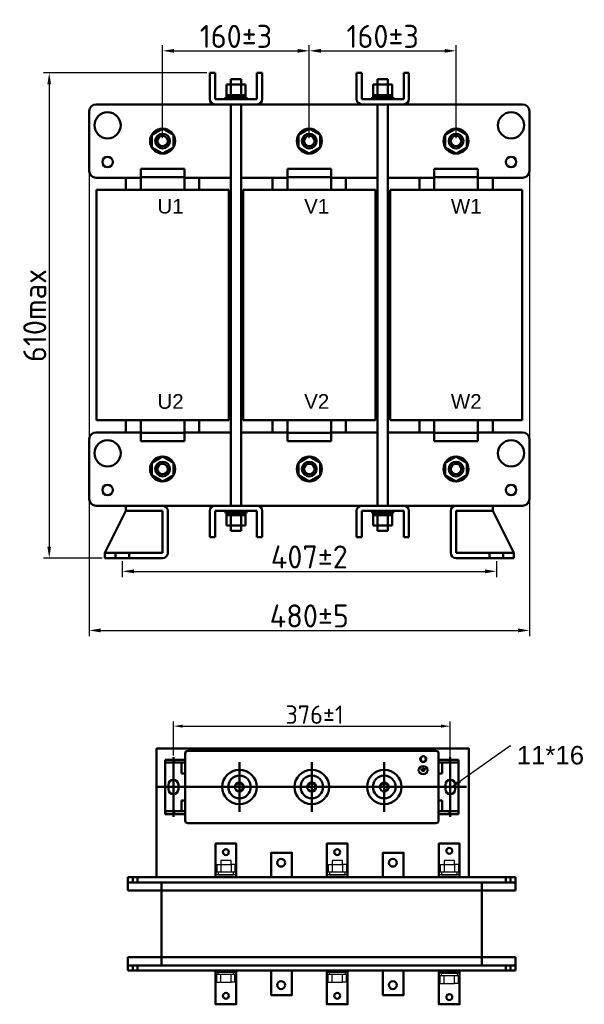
# Model space of a CAD drawing. Header units: millimetres. Extents: x -742 to 1094, y -53 to 1018.
# Tile 1 of 3: x -742 to -130, y -53 to 1015. Entities that reach past the tile are written whole.
import ezdxf
from ezdxf import colors
from ezdxf.entities.mleader import LeaderData, LeaderLine
from ezdxf.math import Vec2, Vec3

# ---------------------------------------------------------------- set-up
doc = ezdxf.new("R2010")
doc.units = ezdxf.units.MM
doc.layers.get('0').update_dxf_attribs({"lineweight": 50})
doc.styles.add('GOST-2.304_Type-B', font='GOST Common.ttf')
doc.styles.get("Standard").update_dxf_attribs({"font": 'arial.ttf'})
doc.dimstyles.new('ISO-25', dxfattribs={"dimtxt": 5, "dimasz": 2.5, "dimexe": 1.25, "dimexo": 0.625, "dimtad": 1, "dimtoh": 1, "dimdec": 0, "dimtxsty": 'GOST-2.304_Type-B', "dimcen": 2.5, "dimadec": 0, "dimazin": 0, "dimtfac": 1, "dimtdec": 0, "dimtmove": 0, "dimatfit": 3, "dimfxl": 1, "dimarcsym": 0})

# ---------------------------------------------------------------- blocks, each defined once
blk = doc.blocks.new('*D8')
at = {"color": 0, "lineweight": -2, "transparency": 16777216}
for p, q in [((-575.6, 216.8), (-575.6, 253.7)), ((-565.6, 248.7), (-285.1, 248.7)), ((-275.1, 210.6), (-275.1, 253.7))]:
    blk.add_line(p, q, dxfattribs=at)
at = {"color": 0, "transparency": 16777216}
for points in [[(-565.6, 250.4), (-565.6, 247.1), (-575.6, 248.7)], [(-285.1, 250.4), (-285.1, 247.1), (-275.1, 248.7)]]:
    blk.add_solid(points, dxfattribs=at)
at = {"layer": 'Defpoints', "color": 0, "transparency": 16777216}
for p in [(-275.1, 248.7), (-575.6, 214.3), (-275.1, 208.1)]:
    blk.add_point(p, dxfattribs=at)
at = {"color": 0, "transparency": 16777216, "insert": (-422.4, 261.2), "char_height": 20, "attachment_point": 5, "style": 'GOST-2.304_Type-B'}
blk.add_mtext('376±1', dxfattribs=at)
blk = doc.blocks.new('*D59')
at = {"color": 0, "lineweight": -2, "transparency": 16777216}
for p, q in [((-539.2, 957.5), (-716.6, 957.5)), ((-710.3, 945), (-710.3, 443.6)), ((-652.9, 431.1), (-716.6, 431.1))]:
    blk.add_line(p, q, dxfattribs=at)
at = {"color": 0, "transparency": 16777216}
for points in [[(-712.4, 945), (-708.3, 945), (-710.3, 957.5)], [(-712.4, 443.6), (-708.3, 443.6), (-710.3, 431.1)]]:
    blk.add_solid(points, dxfattribs=at)
at = {"layer": 'Defpoints', "color": 0, "transparency": 16777216}
for p in [(-536.1, 957.5), (-710.3, 431.1), (-649.8, 431.1)]:
    blk.add_point(p, dxfattribs=at)
at = {"color": 0, "transparency": 16777216, "insert": (-726, 694.3), "char_height": 25, "attachment_point": 5, "rotation": 90, "style": 'GOST-2.304_Type-B'}
blk.add_mtext('610max', dxfattribs=at)
blk = doc.blocks.new('*D62')
at = {"color": 0, "lineweight": -2, "transparency": 16777216}
for p, q in [((-587.3, 886.7), (-587.3, 987.8)), ((-428.1, 886.7), (-428.1, 987.8)), ((-574.8, 981.5), (-440.6, 981.5))]:
    blk.add_line(p, q, dxfattribs=at)
at = {"color": 0, "transparency": 16777216}
for points in [[(-574.8, 983.6), (-574.8, 979.5), (-587.3, 981.5)], [(-440.6, 983.6), (-440.6, 979.5), (-428.1, 981.5)]]:
    blk.add_solid(points, dxfattribs=at)
at = {"layer": 'Defpoints', "color": 0, "transparency": 16777216}
for p in [(-428.1, 981.5), (-587.3, 883.6), (-428.1, 883.6)]:
    blk.add_point(p, dxfattribs=at)
at = {"color": 0, "transparency": 16777216, "insert": (-507.7, 997.2), "char_height": 25, "attachment_point": 5, "style": 'GOST-2.304_Type-B'}
blk.add_mtext('160%%P3', dxfattribs=at)
blk = doc.blocks.new('*D61')
at = {"color": 0, "lineweight": -2, "transparency": 16777216}
for p, q in [((-428.1, 886.7), (-428.1, 987.8)), ((-268.9, 886.7), (-268.9, 987.8)), ((-415.6, 981.5), (-281.4, 981.5))]:
    blk.add_line(p, q, dxfattribs=at)
at = {"color": 0, "transparency": 16777216}
for points in [[(-415.6, 983.6), (-415.6, 979.5), (-428.1, 981.5)], [(-281.4, 983.6), (-281.4, 979.5), (-268.9, 981.5)]]:
    blk.add_solid(points, dxfattribs=at)
at = {"layer": 'Defpoints', "color": 0, "transparency": 16777216}
for p in [(-268.9, 981.5), (-428.1, 883.6), (-268.9, 883.6)]:
    blk.add_point(p, dxfattribs=at)
at = {"color": 0, "transparency": 16777216, "insert": (-348.5, 997.2), "char_height": 25, "attachment_point": 5, "style": 'GOST-2.304_Type-B'}
blk.add_mtext('160%%P3', dxfattribs=at)
blk = doc.blocks.new('*D63')
at = {"color": 0, "lineweight": -2, "transparency": 16777216}
for p, q in [((-631, 427.9), (-631, 410.5)), ((-225.1, 427.9), (-225.1, 410.5)), ((-618.5, 416.7), (-237.6, 416.7))]:
    blk.add_line(p, q, dxfattribs=at)
at = {"color": 0, "transparency": 16777216}
for points in [[(-618.5, 418.8), (-618.5, 414.6), (-631, 416.7)], [(-237.6, 418.8), (-237.6, 414.6), (-225.1, 416.7)]]:
    blk.add_solid(points, dxfattribs=at)
at = {"layer": 'Defpoints', "color": 0, "transparency": 16777216}
for p in [(-631, 431.1), (-225.1, 431.1), (-225.1, 416.7)]:
    blk.add_point(p, dxfattribs=at)
at = {"color": 0, "transparency": 16777216, "insert": (-428.1, 432.3), "char_height": 25, "attachment_point": 5, "style": 'GOST-2.304_Type-B'}
blk.add_mtext('407%%P2', dxfattribs=at)
blk = doc.blocks.new('*D60')
at = {"color": 0, "lineweight": -2, "transparency": 16777216}
for p, q in [((-666.9, 913), (-666.9, 346.4)), ((-189.3, 913), (-189.3, 346.4)), ((-654.4, 352.6), (-201.8, 352.6))]:
    blk.add_line(p, q, dxfattribs=at)
at = {"color": 0, "transparency": 16777216}
for points in [[(-654.4, 354.7), (-654.4, 350.5), (-666.9, 352.6)], [(-201.8, 354.7), (-201.8, 350.5), (-189.3, 352.6)]]:
    blk.add_solid(points, dxfattribs=at)
at = {"layer": 'Defpoints', "color": 0, "transparency": 16777216}
for p in [(-666.9, 916.1), (-189.3, 916.1), (-189.3, 352.6)]:
    blk.add_point(p, dxfattribs=at)
at = {"color": 0, "transparency": 16777216, "insert": (-428.1, 368.3), "char_height": 25, "attachment_point": 5, "style": 'GOST-2.304_Type-B'}
blk.add_mtext('480%%P5', dxfattribs=at)

msp = doc.modelspace()

# ---------------------------------------------------------------- hatches: boundary and pattern name
h = msp.add_hatch(color=256)
h.set_gradient(color1=(250, 250, 255), one_color=1, tint=1)
edge = h.paths.add_edge_path()
edge.add_line((-304.8, 198.8), (-303.8, 198.8))
edge.add_arc((-303.8, 199.2), 0.33, -90, 0)
edge.add_arc((-303.8, 199.2), 0.33, 0, 90)
edge.add_line((-303.8, 199.5), (-304.8, 199.5))
edge.add_line((-304.8, 199.5), (-305.8, 199.5))
edge.add_arc((-305.8, 199.2), 0.33, 90, 180)
edge.add_arc((-305.8, 199.2), 0.33, 180, 270)
edge.add_line((-305.8, 198.8), (-304.8, 198.8))
edge = h.paths.add_edge_path()
edge.add_line((-305.1, 203.9), (-305.1, 202.5))
edge.add_line((-305.1, 202.5), (-307.3, 202.5))
edge.add_arc((-307.3, 202.2), 0.33, 90, 180)
edge.add_line((-307.6, 202.2), (-307.6, 202.2))
edge.add_arc((-307.3, 202.2), 0.33, -180, -90)
edge.add_line((-307.3, 201.8), (-304.8, 201.8))
edge.add_line((-304.8, 201.8), (-302.4, 201.8))
edge.add_arc((-302.4, 202.2), 0.33, -90, 0)
edge.add_line((-302, 202.2), (-302, 202.2))
edge.add_arc((-302.4, 202.2), 0.33, 0, 90)
edge.add_line((-302.4, 202.5), (-304.5, 202.5))
edge.add_line((-304.5, 202.5), (-304.5, 203.9))
edge.add_arc((-304.8, 203.9), 0.33, 0, 90)
edge.add_arc((-304.8, 203.9), 0.33, 90, 180)
edge = h.paths.add_edge_path()
edge.add_arc((-306.5, 200.7), 0.33, 90, 180)
edge.add_arc((-306.5, 200.7), 0.33, -180, -90)
edge.add_line((-306.5, 200.3), (-304.8, 200.3))
edge.add_line((-304.8, 200.3), (-303.1, 200.3))
edge.add_arc((-303.1, 200.7), 0.33, -90, 0)
edge.add_arc((-303.1, 200.7), 0.33, 0, 90)
edge.add_line((-303.1, 201), (-304.8, 201))
edge.add_line((-304.8, 201), (-306.5, 201))

# ---------------------------------------------------------------- linework, layer by layer
for p, q in [((-536.1, 929.1), (-536.1, 957.5)), ((-536.1, 957.5), (-530.4, 957.5)), ((-530.4, 957.5), (-530.4, 929.1)), ((-484.9, 929.1), (-484.9, 957.5)), ((-484.9, 957.5), (-479.2, 957.5)), ((-479.2, 957.5), (-479.2, 929.1)), ((-376.9, 929.1), (-376.9, 957.5)), ((-376.9, 957.5), (-371.2, 957.5)), ((-371.2, 957.5), (-371.2, 929.1)), ((-325.7, 929.1), (-325.7, 957.5)), ((-325.7, 957.5), (-320, 957.5)), ((-320, 957.5), (-320, 929.1)), ((-517.9, 933.6), (-517.9, 945)), ((-517.9, 945), (-497.4, 945)), ((-513.4, 945), (-513.4, 950.7)), ((-513.4, 950.7), (-502, 950.7)), ((-513.4, 933.6), (-513.4, 945)), ((-502, 950.7), (-502, 945)), ((-502, 945), (-502, 933.6)), ((-497.4, 945), (-497.4, 933.6)), ((-358.7, 933.6), (-358.7, 945)), ((-358.7, 945), (-338.2, 945)), ((-354.2, 945), (-354.2, 950.7)), ((-354.2, 950.7), (-342.8, 950.7)), ((-354.2, 933.6), (-354.2, 945)), ((-342.8, 950.7), (-342.8, 945)), ((-342.8, 945), (-342.8, 933.6)), ((-338.2, 945), (-338.2, 933.6)), ((-496.3, 931.4), (-519, 931.4)), ((-519, 931.4), (-519, 929.1)), ((-497.4, 933.6), (-517.9, 933.6)), ((-517.9, 933.6), (-517.9, 931.4)), ((-517.9, 931.4), (-497.4, 931.4)), ((-507.7, 931.4), (-506, 933.6)), ((-497.4, 931.4), (-497.4, 933.6)), ((-496.3, 929.1), (-496.3, 931.4)), ((-337.1, 931.4), (-359.8, 931.4)), ((-359.8, 931.4), (-359.8, 929.1)), ((-338.2, 933.6), (-358.7, 933.6)), ((-358.7, 933.6), (-358.7, 931.4)), ((-358.7, 931.4), (-338.2, 931.4)), ((-348.5, 931.4), (-346.8, 933.6)), ((-338.2, 931.4), (-338.2, 933.6)), ((-337.1, 929.1), (-337.1, 931.4)), ((-627.1, 923.4), (-659.5, 923.4)), ((-627.1, 923.4), (-196.6, 923.4)), ((-530.4, 929.1), (-484.9, 929.1)), ((-484.9, 923.4), (-530.4, 923.4)), ((-513.4, 923.4), (-513.4, 487.9)), ((-502, 487.9), (-502, 923.4)), ((-371.2, 929.1), (-325.7, 929.1)), ((-325.7, 923.4), (-371.2, 923.4)), ((-354.2, 923.4), (-354.2, 487.9)), ((-342.8, 487.9), (-342.8, 923.4)), ((-666.9, 916.1), (-666.9, 851.1)), ((-189.3, 916.1), (-189.3, 851.1)), ((-610.8, 830.7), (-610.8, 853.5)), ((-610.8, 853.5), (-563.7, 853.5)), ((-610.8, 844.4), (-563.7, 844.4)), ((-563.7, 853.5), (-563.7, 830.7)), ((-451.7, 830.7), (-451.7, 853.5)), ((-451.7, 853.5), (-404.5, 853.5)), ((-451.7, 844.4), (-404.5, 844.4)), ((-404.5, 853.5), (-404.5, 830.7)), ((-245.3, 853.5), (-292.5, 853.5)), ((-292.5, 853.5), (-292.5, 830.7)), ((-245.3, 844.4), (-292.5, 844.4)), ((-245.3, 830.7), (-245.3, 853.5)), ((-659.5, 843.8), (-627.1, 843.8)), ((-610.8, 843.8), (-627.1, 843.8)), ((-627.1, 843.8), (-627.1, 830.7)), ((-513.4, 843.8), (-563.7, 843.8)), ((-547.5, 830.7), (-547.5, 843.8)), ((-451.7, 843.8), (-502, 843.8)), ((-467.9, 843.8), (-467.9, 830.7)), ((-354.2, 843.8), (-404.5, 843.8)), ((-388.3, 830.7), (-388.3, 843.8)), ((-292.5, 843.8), (-342.8, 843.8)), ((-308.7, 830.7), (-308.7, 843.8)), ((-196.6, 843.8), (-245.3, 843.8)), ((-229.1, 843.8), (-229.1, 830.7)), ((-658.9, 830.7), (-515.6, 830.7)), ((-658.9, 580.6), (-658.9, 830.7)), ((-610.8, 830.7), (-563.7, 830.7)), ((-515.6, 830.7), (-515.6, 580.6)), ((-499.7, 830.7), (-356.4, 830.7)), ((-499.7, 580.6), (-499.7, 830.7)), ((-451.7, 830.7), (-404.5, 830.7)), ((-356.4, 830.7), (-356.4, 580.6)), ((-197.2, 830.7), (-340.5, 830.7)), ((-340.5, 830.7), (-340.5, 580.6)), ((-245.3, 830.7), (-292.5, 830.7)), ((-197.2, 580.6), (-197.2, 830.7)), ((-515.6, 580.6), (-658.9, 580.6)), ((-627.1, 580.6), (-627.1, 567.5)), ((-610.8, 580.6), (-610.8, 557.8)), ((-563.7, 557.8), (-563.7, 580.6)), ((-547.5, 567.5), (-547.5, 580.6)), ((-356.4, 580.6), (-499.7, 580.6)), ((-467.9, 580.6), (-467.9, 567.5)), ((-451.7, 580.6), (-451.7, 557.8)), ((-404.5, 557.8), (-404.5, 580.6)), ((-388.3, 567.5), (-388.3, 580.6)), ((-340.5, 580.6), (-197.2, 580.6)), ((-308.7, 567.5), (-308.7, 580.6)), ((-292.5, 557.8), (-292.5, 580.6)), ((-245.3, 580.6), (-245.3, 557.8)), ((-229.1, 580.6), (-229.1, 567.5)), ((-627.1, 567.5), (-659.5, 567.5)), ((-627.1, 567.5), (-610.8, 567.5)), ((-627.1, 567.5), (-610.8, 567.5)), ((-610.8, 566.9), (-563.7, 566.9)), ((-563.7, 567.5), (-547.5, 567.5)), ((-563.7, 567.5), (-513.4, 567.5)), ((-502, 567.5), (-451.7, 567.5)), ((-467.9, 567.5), (-451.7, 567.5)), ((-451.7, 566.9), (-404.5, 566.9)), ((-404.5, 567.5), (-388.3, 567.5)), ((-404.5, 567.5), (-354.2, 567.5)), ((-342.8, 567.5), (-292.5, 567.5)), ((-292.5, 567.5), (-308.7, 567.5)), ((-245.3, 566.9), (-292.5, 566.9)), ((-229.1, 567.5), (-245.3, 567.5)), ((-245.3, 567.5), (-196.6, 567.5)), ((-666.9, 560.2), (-666.9, 495.2)), ((-610.8, 557.8), (-563.7, 557.8)), ((-451.7, 557.8), (-404.5, 557.8)), ((-245.3, 557.8), (-292.5, 557.8)), ((-189.3, 560.2), (-189.3, 495.2)), ((-659.5, 487.9), (-627.1, 487.9)), ((-627.1, 482.2), (-649.8, 436.7)), ((-196.6, 487.9), (-627.1, 487.9)), ((-627.1, 482.2), (-627.1, 487.9)), ((-587.3, 487.9), (-627.1, 487.9)), ((-587.3, 482.2), (-627.1, 482.2)), ((-587.3, 436.7), (-587.3, 482.2)), ((-581.6, 482.2), (-581.6, 436.7)), ((-536.1, 482.2), (-536.1, 453.8)), ((-484.9, 487.9), (-530.4, 487.9)), ((-530.4, 453.8), (-530.4, 482.2)), ((-530.4, 482.2), (-484.9, 482.2)), ((-519, 480), (-519, 482.2)), ((-496.3, 482.2), (-496.3, 480)), ((-484.9, 482.2), (-484.9, 453.8)), ((-479.2, 453.8), (-479.2, 482.2)), ((-376.9, 482.2), (-376.9, 453.8)), ((-325.7, 487.9), (-371.2, 487.9)), ((-371.2, 453.8), (-371.2, 482.2)), ((-371.2, 482.2), (-325.7, 482.2)), ((-359.8, 480), (-359.8, 482.2)), ((-337.1, 482.2), (-337.1, 480)), ((-325.7, 482.2), (-325.7, 453.8)), ((-320, 453.8), (-320, 482.2)), ((-274.6, 482.2), (-274.6, 436.7)), ((-268.9, 487.9), (-229.1, 487.9)), ((-268.9, 436.7), (-268.9, 482.2)), ((-268.9, 482.2), (-229.1, 482.2)), ((-229.1, 482.2), (-229.1, 487.9)), ((-229.1, 482.2), (-206.3, 436.7)), ((-496.3, 480), (-519, 480)), ((-517.9, 477.7), (-517.9, 480)), ((-517.9, 480), (-497.4, 480)), ((-517.9, 477.7), (-517.9, 466.3)), ((-497.4, 477.7), (-517.9, 477.7)), ((-513.4, 477.7), (-513.4, 466.3)), ((-507.7, 480), (-506, 477.7)), ((-502, 466.3), (-502, 477.7)), ((-497.4, 480), (-497.4, 477.7)), ((-497.4, 466.3), (-497.4, 477.7)), ((-337.1, 480), (-359.8, 480)), ((-358.7, 477.7), (-358.7, 480)), ((-358.7, 480), (-338.2, 480)), ((-358.7, 477.7), (-358.7, 466.3)), ((-338.2, 477.7), (-358.7, 477.7)), ((-354.2, 477.7), (-354.2, 466.3)), ((-348.5, 480), (-346.8, 477.7)), ((-342.8, 466.3), (-342.8, 477.7)), ((-338.2, 480), (-338.2, 477.7)), ((-338.2, 466.3), (-338.2, 477.7)), ((-517.9, 466.3), (-497.4, 466.3)), ((-513.4, 466.3), (-513.4, 460.6)), ((-513.4, 460.6), (-502, 460.6)), ((-502, 460.6), (-502, 466.3)), ((-358.7, 466.3), (-338.2, 466.3)), ((-354.2, 466.3), (-354.2, 460.6)), ((-354.2, 460.6), (-342.8, 460.6)), ((-342.8, 460.6), (-342.8, 466.3)), ((-536.1, 453.8), (-530.4, 453.8)), ((-484.9, 453.8), (-479.2, 453.8)), ((-376.9, 453.8), (-371.2, 453.8)), ((-325.7, 453.8), (-320, 453.8)), ((-649.8, 431.1), (-649.8, 436.7)), ((-649.8, 436.7), (-587.3, 436.7)), ((-587.3, 431.1), (-649.8, 431.1)), ((-638.4, 431.1), (-638.4, 436.7)), ((-638.4, 431.1), (-623.6, 431.1)), ((-623.6, 431.1), (-623.6, 436.7)), ((-206.3, 436.7), (-268.9, 436.7)), ((-268.9, 431.1), (-206.3, 431.1)), ((-232.5, 431.1), (-232.5, 436.7)), ((-232.5, 431.1), (-217.7, 431.1)), ((-217.7, 431.1), (-217.7, 436.7)), ((-206.3, 431.1), (-206.3, 436.7)), ((-562.9, 219), (-562.9, 146.4)), ((-559.9, 222), (-290.8, 222)), ((-287.9, 219), (-287.9, 146.4)), ((-503.9, 209.8), (-503.9, 155.6)), ((-425.4, 209.8), (-425.4, 155.6)), ((-346.8, 209.8), (-346.8, 155.6)), ((-586.9, 182.7), (-592.5, 182.7)), ((-559.9, 182.7), (-290.8, 182.7)), ((-364, 182.7), (-310, 182.7)), ((-263.3, 182.7), (-257.5, 182.7)), ((-559.9, 143.4), (-290.8, 143.4)), ((-446.6, 84.7), (-625.2, 84.7)), ((-625.2, 70.3), (-625.2, 84.7)), ((-619.7, 79.1), (-619.7, 84.7)), ((-614.6, 84.7), (-614.6, 79.1)), ((-588.6, 84.7), (-240.9, 84.7)), ((-588.6, 70.3), (-588.6, 79.1)), ((-507.4, 84.7), (-409, 84.7)), ((-386.6, 84.7), (-287.4, 84.7)), ((-382.9, 84.7), (-204.3, 84.7)), ((-240.9, 70.3), (-240.9, 79.1)), ((-214.9, 84.7), (-214.9, 79.1)), ((-209.8, 79.1), (-209.8, 84.7)), ((-204.3, 79.1), (-204.3, 84.7)), ((-204.3, 79.1), (-204.3, 70.3)), ((-625.2, 70.3), (-204.3, 70.3)), ((-588.6, 70.3), (-588.6, -2.1)), ((-240.9, 70.3), (-240.9, -2.1)), ((-625.2, -2.1), (-204.3, -2.1)), ((-625.2, -2.1), (-625.2, -16.5)), ((-588.6, -2.1), (-588.6, -10.9)), ((-240.9, -2.1), (-240.9, -10.9)), ((-204.3, -10.9), (-204.3, -2.1)), ((-446.6, -16.5), (-625.2, -16.5)), ((-619.7, -10.9), (-619.7, -16.5)), ((-614.6, -16.5), (-614.6, -10.9)), ((-588.6, -16.5), (-240.9, -16.5)), ((-382.9, -16.5), (-204.3, -16.5)), ((-214.9, -16.5), (-214.9, -10.9)), ((-209.8, -10.9), (-209.8, -16.5)), ((-204.3, -10.9), (-204.3, -16.5))]:
    msp.add_line(p, q)
at = {"color": 0}
for p, q in [((-575.6, 182.2), (-575.6, 215.1)), ((-275.1, 182.2), (-275.1, 215.1)), ((-562.9, 212.2), (-584.5, 212.2)), ((-584.5, 212.2), (-584.5, 153.3)), ((-562.9, 209.4), (-584.5, 209.4)), ((-562.9, 212.2), (-575.1, 212.2)), ((-574.6, 209.4), (-574.6, 212.2)), ((-562.9, 209.4), (-574.6, 209.4)), ((-562.9, 209.4), (-566.8, 209.4)), ((-566.8, 209.4), (-566.8, 197.4)), ((-562.9, 209.4), (-562.9, 212.2)), ((-287.9, 212.2), (-266.3, 212.2)), ((-287.9, 212.2), (-275.6, 212.2)), ((-287.9, 209.4), (-287.9, 212.2)), ((-287.9, 209.4), (-266.3, 209.4)), ((-287.9, 209.4), (-276.1, 209.4)), ((-287.9, 209.4), (-284, 209.4)), ((-284, 209.4), (-284, 197.4)), ((-276.1, 209.4), (-276.1, 212.2)), ((-266.3, 212.2), (-266.3, 153.3)), ((-562.9, 197.4), (-566.8, 197.4)), ((-562.9, 168), (-562.9, 197.4)), ((-287.9, 168), (-287.9, 197.4)), ((-287.9, 197.4), (-284, 197.4)), ((-559.9, 182.7), (-587.4, 182.7)), ((-581, 180.3), (-581, 185.2)), ((-575.6, 185.2), (-575.6, 150.3)), ((-570.2, 185.2), (-570.2, 180.3)), ((-562.9, 182.7), (-562.9, 168)), ((-290.8, 182.7), (-263.3, 182.7)), ((-287.9, 182.7), (-287.9, 168)), ((-280.5, 185.2), (-280.5, 180.3)), ((-275.1, 185.2), (-275.1, 150.3)), ((-269.7, 180.3), (-269.7, 185.2)), ((-566.8, 168), (-566.8, 156.3)), ((-562.9, 168), (-566.8, 168)), ((-287.9, 168), (-284, 168)), ((-284, 168), (-284, 156.3)), ((-562.9, 153.3), (-584.5, 153.3)), ((-562.9, 156.3), (-584.1, 156.3)), ((-562.9, 156.3), (-574.6, 156.3)), ((-574.6, 156.3), (-574.6, 153.3)), ((-562.9, 153.3), (-562.9, 156.3)), ((-287.9, 156.3), (-266.7, 156.3)), ((-287.9, 156.3), (-276.1, 156.3)), ((-287.9, 153.3), (-287.9, 156.3)), ((-287.9, 153.3), (-266.3, 153.3)), ((-276.1, 156.3), (-276.1, 153.3))]:
    msp.add_line(p, q, dxfattribs=at)
at = {"lineweight": 25}
for p, q in [((-305.1, 203.9), (-305.1, 202.5)), ((-304.5, 203.9), (-304.5, 202.5)), ((-307.3, 202.5), (-305.1, 202.5)), ((-307.3, 201.8), (-304.8, 201.8)), ((-304.8, 201), (-306.5, 201)), ((-304.8, 200.3), (-306.5, 200.3)), ((-305.5, 202.2), (-305.5, 202.2)), ((-302.4, 201.8), (-304.8, 201.8)), ((-304.8, 201), (-303.1, 201)), ((-304.8, 200.7), (-304.8, 200.7)), ((-304.8, 200.3), (-303.1, 200.3)), ((-302.4, 202.5), (-304.5, 202.5)), ((-302.8, 200.7), (-302.8, 200.7)), ((-302, 202.2), (-302, 202.2))]:
    msp.add_line(p, q, dxfattribs=at)
at = {"lineweight": -3}
for p, q in [((-528.4, 98.7), (-524.2, 98.7)), ((-528.4, 98.7), (-528.4, 98.7)), ((-528.4, 98.7), (-528.4, 90.3)), ((-513, 102.9), (-524.2, 102.9)), ((-524.2, 102.9), (-524.2, 98.7)), ((-524.2, 98.7), (-524.2, 90.3)), ((-524.2, 98.7), (-513, 98.7)), ((-513, 98.7), (-513, 102.9)), ((-508.8, 98.7), (-513, 98.7)), ((-513, 98.7), (-513, 90.3)), ((-508.8, 98.7), (-508.8, 90.3)), ((-407.5, 98.7), (-403.3, 98.7)), ((-407.5, 98.7), (-407.5, 98.7)), ((-407.5, 98.7), (-407.5, 90.3)), ((-392.1, 102.9), (-403.3, 102.9)), ((-403.3, 102.9), (-403.3, 98.7)), ((-403.3, 98.7), (-403.3, 90.3)), ((-403.3, 98.7), (-392.1, 98.7)), ((-392.1, 98.7), (-392.1, 102.9)), ((-387.9, 98.7), (-392.1, 98.7)), ((-392.1, 98.7), (-392.1, 90.3)), ((-387.9, 98.7), (-387.9, 90.3)), ((-286, 98.7), (-281.8, 98.7)), ((-286, 98.7), (-286, 98.7)), ((-286, 98.7), (-286, 90.3)), ((-270.6, 102.9), (-281.8, 102.9)), ((-281.8, 102.9), (-281.8, 98.7)), ((-281.8, 98.7), (-281.8, 90.3)), ((-281.8, 98.7), (-270.6, 98.7)), ((-270.6, 98.7), (-270.6, 102.9)), ((-266.4, 98.7), (-270.6, 98.7)), ((-270.6, 98.7), (-270.6, 90.3)), ((-266.4, 98.7), (-266.4, 90.3)), ((-529.8, 86.1), (-529.8, 87.5)), ((-507.4, 87.5), (-529.8, 87.5)), ((-508.8, 90.3), (-528.4, 90.3)), ((-507.4, 87.5), (-507.4, 86.1)), ((-408.9, 86.1), (-408.9, 87.5)), ((-386.5, 87.5), (-408.9, 87.5)), ((-387.9, 90.3), (-407.5, 90.3)), ((-386.5, 87.5), (-386.5, 86.1)), ((-287.4, 86.1), (-287.4, 87.5)), ((-265, 87.5), (-287.4, 87.5)), ((-266.4, 90.3), (-286, 90.3)), ((-265, 87.5), (-265, 86.1)), ((-507.4, -16.5), (-529.8, -16.5)), ((-529.8, -16.5), (-529.8, -17.9)), ((-507.4, -17.9), (-529.8, -17.9)), ((-528.4, -29.1), (-528.4, -20.7)), ((-508.8, -20.7), (-528.4, -20.7)), ((-524.2, -29.1), (-524.2, -20.7)), ((-513, -29.1), (-513, -20.7)), ((-508.8, -29.1), (-508.8, -20.7)), ((-507.4, -17.9), (-507.4, -16.5)), ((-386.5, -16.5), (-408.9, -16.5)), ((-408.9, -16.5), (-408.9, -17.9)), ((-386.5, -17.9), (-408.9, -17.9)), ((-407.5, -29.1), (-407.5, -20.7)), ((-387.9, -20.7), (-407.5, -20.7)), ((-403.3, -29.1), (-403.3, -20.7)), ((-392.1, -29.1), (-392.1, -20.7)), ((-387.9, -29.1), (-387.9, -20.7)), ((-386.5, -17.9), (-386.5, -16.5)), ((-265, -16.5), (-287.4, -16.5)), ((-287.4, -16.5), (-287.4, -17.9)), ((-265, -17.9), (-287.4, -17.9)), ((-287.4, -17.9), (-287.4, -19.3)), ((-265, -19.3), (-287.4, -19.3)), ((-265, -17.9), (-265, -16.5)), ((-265, -19.3), (-265, -17.9)), ((-528.4, -29.1), (-524.2, -29.1)), ((-528.4, -29.1), (-528.4, -29.1)), ((-524.2, -29.1), (-513, -29.1)), ((-508.8, -29.1), (-513, -29.1)), ((-407.5, -29.1), (-403.3, -29.1)), ((-407.5, -29.1), (-407.5, -29.1)), ((-403.3, -29.1), (-392.1, -29.1)), ((-387.9, -29.1), (-392.1, -29.1)), ((-286, -30.5), (-286, -22.1)), ((-266.4, -22.1), (-286, -22.1)), ((-286, -30.5), (-281.8, -30.5)), ((-286, -30.5), (-286, -30.5)), ((-281.8, -30.5), (-281.8, -22.1)), ((-281.8, -30.5), (-270.6, -30.5)), ((-270.6, -30.5), (-270.6, -22.1)), ((-266.4, -30.5), (-270.6, -30.5)), ((-266.4, -30.5), (-266.4, -22.1))]:
    msp.add_line(p, q, dxfattribs=at)
for points in [[(-587.3, 870), (-575.4, 876.8), (-575.4, 890.4), (-587.3, 897.3), (-599.1, 890.4), (-599.1, 876.8)], [(-428.1, 870), (-416.3, 876.8), (-416.3, 890.4), (-428.1, 897.3), (-439.9, 890.4), (-439.9, 876.8)], [(-268.9, 870), (-257.1, 876.8), (-257.1, 890.4), (-268.9, 897.3), (-280.7, 890.4), (-280.7, 876.8)], [(-587.3, 514.1), (-575.4, 520.9), (-575.4, 534.5), (-587.3, 541.4), (-599.1, 534.5), (-599.1, 520.9)], [(-428.1, 514.1), (-416.3, 520.9), (-416.3, 534.5), (-428.1, 541.4), (-439.9, 534.5), (-439.9, 520.9)], [(-268.9, 514.1), (-257.1, 520.9), (-257.1, 534.5), (-268.9, 541.4), (-280.7, 534.5), (-280.7, 520.9)], [(-529.8, 84.7), (-507.4, 84.7), (-507.4, 121.3), (-529.8, 121.3)], [(-409, 84.7), (-386.6, 84.7), (-386.6, 121.3), (-409, 121.3)], [(-287.4, 84.7), (-265, 84.7), (-265, 121.3), (-287.4, 121.3)], [(-469.4, 84.7), (-447, 84.7), (-447, 111.3), (-469.4, 111.3)], [(-348.2, 84.7), (-325.8, 84.7), (-325.8, 111.3), (-348.2, 111.3)], [(-529.8, -17.9), (-507.4, -17.9), (-507.4, -53.1), (-529.8, -53.1)], [(-469.4, -16.5), (-447, -16.5), (-447, -43.1), (-469.4, -43.1)], [(-409, -17.9), (-386.6, -17.9), (-386.6, -53.1), (-409, -53.1)], [(-348.2, -16.5), (-325.8, -16.5), (-325.8, -43.1), (-348.2, -43.1)], [(-287.4, -16.5), (-265, -16.5), (-265, -53.1), (-287.4, -53.1)]]:
    msp.add_lwpolyline(points, close=True)
for points in [[(-240.9, 84.7), (-593.9, 84.7), (-593.9, 224.4), (-255, 224.4), (-255, 84.7), (-249.2, 84.7)], [(-204.3, 79.1), (-625.2, 79.1)], [(-204.3, -10.9), (-625.2, -10.9)]]:
    msp.add_lwpolyline(points)
for points in [[(-527, 90.3), (-527, 87.5), (-510.2, 87.5), (-510.2, 90.3)], [(-406.1, 90.3), (-406.1, 87.5), (-389.3, 87.5), (-389.3, 90.3)], [(-284.6, 90.3), (-284.6, 87.5), (-267.8, 87.5), (-267.8, 90.3)], [(-527, -20.7), (-527, -17.9), (-510.2, -17.9), (-510.2, -20.7)], [(-406.1, -20.7), (-406.1, -17.9), (-389.3, -17.9), (-389.3, -20.7)], [(-284.6, -22.1), (-284.6, -19.3), (-267.8, -19.3), (-267.8, -22.1)]]:
    msp.add_lwpolyline(points, close=True, dxfattribs=at)
for centre, radius in [((-647, 900.7), 14.2), ((-209.2, 900.7), 14.2), ((-587.3, 883.6), 13.6), ((-587.3, 883.6), 7.96), ((-587.3, 883.6), 7.96), ((-587.3, 883.6), 7.96), ((-587.3, 883.6), 5.69), ((-428.1, 883.6), 13.6), ((-428.1, 883.6), 7.96), ((-428.1, 883.6), 7.96), ((-428.1, 883.6), 7.96), ((-428.1, 883.6), 5.69), ((-268.9, 883.6), 13.6), ((-268.9, 883.6), 7.96), ((-268.9, 883.6), 7.96), ((-268.9, 883.6), 7.96), ((-268.9, 883.6), 5.69), ((-647, 860.9), 5.69), ((-209.2, 860.9), 5.69), ((-647, 544.8), 14.2), ((-209.2, 544.8), 14.2), ((-587.3, 527.7), 13.6), ((-587.3, 527.7), 7.96), ((-587.3, 527.7), 7.96), ((-587.3, 527.7), 7.96), ((-428.1, 527.7), 13.6), ((-428.1, 527.7), 7.96), ((-428.1, 527.7), 7.96), ((-428.1, 527.7), 7.96), ((-268.9, 527.7), 13.6), ((-268.9, 527.7), 7.96), ((-268.9, 527.7), 7.96), ((-268.9, 527.7), 7.96), ((-587.3, 527.7), 5.69), ((-428.1, 527.7), 5.69), ((-268.9, 527.7), 5.69), ((-647, 505), 5.69), ((-209.2, 505), 5.69), ((-304.5, 212.9), 3.27), ((-503.9, 182.7), 18.7), ((-503.9, 182.7), 12.3), ((-425.4, 182.7), 18.7), ((-425.4, 182.7), 12.3), ((-346.8, 182.7), 18.7), ((-346.8, 182.7), 12.3), ((-503.9, 182.7), 4.91), ((-425.4, 182.7), 4.91), ((-346.8, 182.7), 4.91), ((-518.6, 112), 3.22), ((-397.8, 112), 3.22), ((-276.2, 113.4), 3.22), ((-458.7, 100.5), 4.27), ((-337.5, 100.5), 4.27), ((-458.7, -32.3), 4.27), ((-337.5, -32.3), 4.27), ((-518.6, -43.9), 3.22), ((-397.8, -43.9), 3.22), ((-276.2, -45.3), 3.22)]:
    msp.add_circle(centre, radius)
at = {"lineweight": 25}
for radius in [5.11, 4.06]:
    msp.add_circle((-304.7, 201), radius, dxfattribs=at)
for centre, radius, start, end in [((-659.5, 916.1), 7.31, 90, 180), ((-530.4, 929.1), 5.69, 180, 270), ((-484.9, 929.1), 5.69, 270, 0), ((-371.2, 929.1), 5.69, 180, 270), ((-325.7, 929.1), 5.69, 270, 0), ((-196.6, 916.1), 7.31, 0, 90), ((-659.5, 851.1), 7.31, 180, 270), ((-196.6, 851.1), 7.31, 270, 0), ((-659.5, 560.2), 7.31, 90, 180), ((-196.6, 560.2), 7.31, 0, 90), ((-659.5, 495.2), 7.31, 180, 270), ((-196.6, 495.2), 7.31, 270, 0), ((-587.3, 482.2), 5.69, 0, 90), ((-530.4, 482.2), 5.69, 90, 180), ((-484.9, 482.2), 5.69, 0, 90), ((-371.2, 482.2), 5.69, 90, 180), ((-325.7, 482.2), 5.69, 0, 90), ((-268.9, 482.2), 5.69, 90, 180), ((-587.3, 436.7), 5.69, 270, 0), ((-268.9, 436.7), 5.69, 180, 270), ((-559.9, 219), 2.95, 90, 180), ((-304.5, 212.9), 2.78, 120, 45), ((-290.8, 219), 2.95, 0, 90), ((-503.9, 182.7), 3.93, 270, 180), ((-425.4, 182.7), 3.93, 270, 180), ((-346.8, 182.7), 3.93, 270, 180), ((-559.9, 146.4), 2.95, 180, 270), ((-290.8, 146.4), 2.95, 270, 0)]:
    msp.add_arc(centre, radius, start, end)
for centre, start, end in [((-304.8, 203.9), 90, 180), ((-304.8, 203.9), 0, 90), ((-305.2, 202.2), 90, 180), ((-305.2, 202.2), 180, 270), ((-304.5, 200.7), 90, 180), ((-304.5, 200.7), 180, 270), ((-303.1, 200.7), 0, 90), ((-303.1, 200.7), 270, 0), ((-302.4, 202.2), 0, 90), ((-302.4, 202.2), 270, 0)]:
    msp.add_arc(centre, 0.33, start, end, dxfattribs=at)
at = {"color": 0}
for centre, start, end in [((-575.6, 185.2), 0, 180), ((-275.1, 185.2), 0, 180), ((-575.6, 180.3), 180, 0), ((-275.1, 180.3), 180, 0)]:
    msp.add_arc(centre, 5.4, start, end, dxfattribs=at)

# ---------------------------------------------------------------- texts
at = {"char_height": 15.92, "width": 19.899, "attachment_point": 1}
for s, insert in [('U1', (-592.9, 820.9)), ('V1', (-433.7, 820.9)), ('W1', (-274.5, 820.9)), ('U2', (-592.9, 609)), ('V2', (-433.7, 609)), ('W2', (-274.5, 609))]:
    msp.add_mtext(s, dxfattribs=dict(at, insert=insert))

# ---------------------------------------------------------------- dimensions: what is measured, and where the dimension line sits
for base, p1, p2, text, picture, middle in [((-428.1, 981.5), (-587.3, 883.6), (-428.1, 883.6), '160%%P3', '*D62', (-507.7, 997.2)), ((-268.9, 981.5), (-428.1, 883.6), (-268.9, 883.6), '160%%P3', '*D61', (-348.5, 997.2)), ((-225.1, 416.7), (-631, 431.1), (-225.1, 431.1), '407%%P2', '*D63', (-428.1, 432.3))]:
    dim = msp.add_linear_dim(base=base, p1=p1, p2=p2, text=text, dimstyle='ISO-25')
    dim.commit()
    dim.dimension.update_dxf_attribs({"geometry": picture, "text_midpoint": middle})
dim = msp.add_linear_dim(base=(-710.3, 431.1), p1=(-536.1, 957.5), p2=(-649.8, 431.1), angle=90, text='610max', dimstyle='ISO-25')
dim.commit()
dim.dimension.update_dxf_attribs({"geometry": '*D59', "text_midpoint": (-726, 694.3)})
for base, p1, p2, text, picture, middle in [((-189.3, 352.6), (-666.9, 916.1), (-189.3, 916.1), '480%%P5', '*D60', (-428.1, 352.6)), ((-275.1, 248.7), (-575.6, 214.3), (-275.1, 208.1), '376±1', '*D8', (-422.4, 248.7))]:
    dim = msp.add_linear_dim(base=base, p1=p1, p2=p2, text=text, dimstyle='ISO-25')
    dim.commit()
    dim.dimension.update_dxf_attribs({"geometry": picture, "text_midpoint": middle, "dimtype": 160})

# ---------------------------------------------------------------- leaders
ml = msp.add_multileader_mtext('Standard')
ml.set_content('11*16', color=256)
ml.set_leader_properties()
ml.build(insert=Vec2(0, 0))
ml.multileader.update_dxf_attribs({"text_left_attachment_type": 0, "text_right_attachment_type": 0, "text_top_attachment_type": 0, "text_bottom_attachment_type": 0, "dogleg_length": 0.36, "arrow_head_size": 12.6, "scale": 4})
ctx = ml.context
ctx.base_point, ctx.scale, ctx.char_height, ctx.arrow_head_size, ctx.landing_gap_size, ctx.plane_origin = Vec3(-209.3, 227.2), 4, 20, 12.6, 6.31, Vec3(-275.1, 181.7)
ctx.left_attachment, ctx.right_attachment = 0, 0
notes = []
notes.append((ctx, [(0, (1, 1, 0), (-210.5, 227.2), (1, 0), 1.14, [(0, [(-275.1, 181.7)], 256, [])])]))
ctx.mtext.insert, ctx.mtext.flow_direction = Vec3(-203, 227.2), 5
for ctx, leaders in notes:
    for number, flags, end, landing, length, lines in leaders:
        leader = LeaderData()
        leader.index, (leader.has_last_leader_line, leader.has_dogleg_vector, leader.attachment_direction) = number, flags
        leader.last_leader_point, leader.dogleg_vector, leader.dogleg_length = Vec3(end), Vec3(landing), length
        for number, points, colour, breaks in lines:
            line = LeaderLine()
            line.index, line.vertices, line.color, line.breaks = number, Vec3.list(points), colors.encode_raw_color(colour), breaks
            leader.lines.append(line)
        ctx.leaders.append(leader)

doc.saveas('drawing.dxf')
